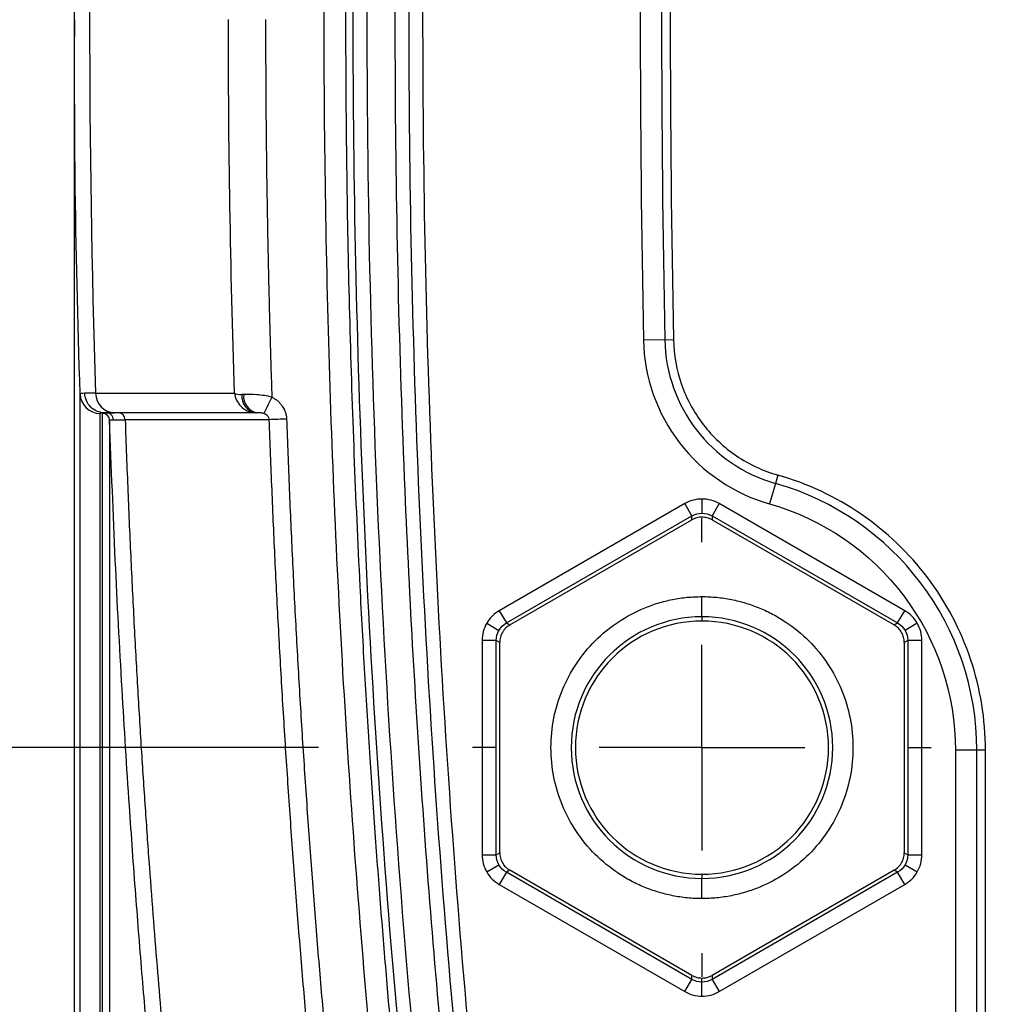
# Model space of a CAD drawing. Header units: millimetres. Extents: x 19 to 819, y 19 to 629.
# Tile 12 of 73: x 162 to 187, y 307 to 331. Entities that reach past the tile are written whole.
import ezdxf

# ---------------------------------------------------------------- set-up
doc = ezdxf.new("R2010")
doc.units = ezdxf.units.MM
doc.header["$LTSCALE"] = 3
doc.linetypes.add('CENTERX2', pattern=[20.32, 12.7, -2.54, 2.54, -2.54])
doc.layers.add('CENTER', color=40, linetype='CENTERX2')
doc.layers.add('DIMENSIONS', color=140, linetype='Continuous', lineweight=25)
doc.styles.add('SLDTEXTSTYLE0', font='TXT', dxfattribs={"width": 0.7})
doc.dimstyles.new('SLDDIMSTYLE3', dxfattribs={"dimtxt": 6.474023, "dimasz": 9.906, "dimexe": 0, "dimexo": 0.0625, "dimgap": 1.618506, "dimtad": 0, "dimtih": 1, "dimtoh": 1, "dimrnd": 1e-09, "dimzin": 4, "dimdsep": 46, "dimtxsty": 'SLDTEXTSTYLE0', "dimsah": 1, "dimcen": 0.09, "dimadec": 0, "dimazin": 1, "dimtfac": 1, "dimtmove": 0, "dimatfit": 0, "dimfxl": 0, "dimfrac": 2, "dimtolj": 1, "dimtzin": 12, "dimarcsym": 0})
doc.dimstyles.new('SLDDIMSTYLE8', dxfattribs={"dimtxt": 6.474023, "dimasz": 9.906, "dimexe": 0, "dimexo": 0.0625, "dimgap": 1.618506, "dimtad": 0, "dimtih": 1, "dimtoh": 1, "dimlfac": 1.333333, "dimrnd": 1e-09, "dimzin": 12, "dimdsep": 46, "dimtxsty": 'SLDTEXTSTYLE0', "dimsah": 1, "dimcen": 0.09, "dimadec": 0, "dimazin": 3, "dimtfac": 1, "dimtmove": 0, "dimatfit": 0, "dimfxl": 0, "dimfrac": 2, "dimtolj": 1, "dimtzin": 12, "dimarcsym": 0})

# ---------------------------------------------------------------- blocks, each defined once
blk = doc.blocks.new('_D_8')
at = {"layer": 'DIMENSIONS'}
for p, q in [((143.369, 349.23), (143.369, 368.28)), ((169.532, 349.23), (133.844, 349.23)), ((133.75, 334.116), (131.576, 334.116)), ((131.576, 334.116), (131.576, 323.827)), ((152.988, 334.116), (155.162, 334.116)), ((155.162, 334.116), (155.162, 323.827)), ((131.576, 323.827), (133.75, 323.827)), ((155.162, 323.827), (152.988, 323.827)), ((169.636, 313.23), (133.844, 313.23)), ((143.369, 313.23), (143.369, 294.18))]:
    blk.add_line(p, q, dxfattribs=at)
for points in [[(143.369, 349.23), (144.893, 359.136), (141.845, 359.136)], [(143.369, 313.23), (141.845, 303.324), (144.893, 303.324)]]:
    blk.add_solid(points, dxfattribs=at)
at = {"layer": 'DIMENSIONS', "char_height": 6.35, "attachment_point": 1, "style": 'SLDTEXTSTYLE0'}
for s, insert in [('36.0', (133.75, 343.751)), ('1.42', (133.75, 332.012))]:
    blk.add_mtext(s, dxfattribs=dict(at, insert=insert))
blk = doc.blocks.new('SW_CENTERMARKSYMBOL_7')
at = {"layer": 'CENTER', "color": 0}
for p, q in [((0, 5.08), (0, 5.669)), ((0, 0), (0, 2.54)), ((-5.08, 0), (-5.669, 0)), ((0, 0), (-2.54, 0)), ((0, 0), (0, -2.54)), ((0, 0), (2.54, 0)), ((5.08, 0), (5.669, 0)), ((0, -5.08), (0, -5.669))]:
    blk.add_line(p, q, dxfattribs=at)
blk = doc.blocks.new('_D_11')
at = {"layer": 'DIMENSIONS'}
for p, q in [((114.589, 360.68), (114.589, 379.73)), ((171.351, 360.68), (105.064, 360.68)), ((104.97, 334.116), (102.796, 334.116)), ((102.796, 334.116), (102.796, 323.827)), ((124.208, 334.116), (126.382, 334.116)), ((126.382, 334.116), (126.382, 323.827)), ((102.796, 323.827), (104.97, 323.827)), ((126.382, 323.827), (124.208, 323.827)), ((171.351, 301.78), (105.064, 301.78)), ((114.589, 301.78), (114.589, 282.73))]:
    blk.add_line(p, q, dxfattribs=at)
for points in [[(114.589, 360.68), (116.113, 370.586), (113.065, 370.586)], [(114.589, 301.78), (113.065, 291.874), (116.113, 291.874)]]:
    blk.add_solid(points, dxfattribs=at)
at = {"layer": 'DIMENSIONS', "char_height": 6.35, "attachment_point": 1, "style": 'SLDTEXTSTYLE0'}
for s, insert in [('78.5', (104.97, 343.751)), ('3.09', (104.97, 332.012))]:
    blk.add_mtext(s, dxfattribs=dict(at, insert=insert))

msp = doc.modelspace()

# ---------------------------------------------------------------- linework, layer by layer
for p, q in [((163.594356, 331.216313), (163.594356, 290.709879)), ((178.196204, 323.309476), (177.668934, 323.298886)), ((178.196204, 323.309476), (178.409878, 323.314088)), ((163.743724, 290.145764), (163.743724, 321.970655)), ((164.127834, 321.987595), (167.561277, 321.98739)), ((164.322877, 321.506752), (164.261682, 321.515007)), ((164.334427, 321.505048), (164.239298, 321.491043)), ((164.239298, 290.813839), (164.239298, 321.491043)), ((164.347574, 321.506983), (164.334427, 321.505048)), ((164.39376, 321.506983), (164.593379, 321.506861)), ((166.36983, 321.506839), (164.593521, 321.506835)), ((166.384342, 321.506823), (164.691671, 321.506801)), ((168.091383, 321.506842), (166.36983, 321.506839)), ((168.115666, 321.506846), (166.384342, 321.506823)), ((168.115666, 321.506846), (168.091383, 321.506842)), ((180.990327, 319.965695), (180.931685, 319.760164)), ((180.931685, 319.760164), (180.787141, 319.252983)), ((179.115186, 319.37453), (179.115186, 319.024601)), ((178.69025, 319.260665), (174.104538, 316.613103)), ((178.865224, 318.957603), (178.69025, 319.260665)), ((179.540121, 319.260665), (179.365148, 318.957603)), ((184.125834, 316.613103), (179.540121, 319.260665)), ((174.279511, 316.31004), (178.865224, 318.957603)), ((174.365148, 316.260598), (178.865224, 318.858718)), ((178.865224, 318.858718), (178.865224, 318.957603)), ((179.365148, 318.957603), (183.95086, 316.31004)), ((179.365148, 318.957603), (179.365148, 318.858718)), ((179.365148, 318.858718), (183.865224, 316.260598)), ((179.115186, 316.46268), (179.115186, 316.962376)), ((174.104538, 316.613103), (174.279511, 316.31004)), ((179.115186, 316.46268), (179.115186, 316.358753)), ((183.95086, 316.31004), (184.125834, 316.613103)), ((173.793461, 316.30203), (174.096508, 316.127066)), ((174.279511, 316.31004), (174.365148, 316.260598)), ((183.865224, 316.260598), (183.95086, 316.31004)), ((184.43691, 316.30203), (184.133863, 316.127066)), ((173.679603, 315.877094), (173.679603, 310.581969)), ((174.029549, 315.877094), (173.679603, 315.877094)), ((174.029549, 310.581969), (174.029549, 315.877094)), ((174.115186, 315.827651), (174.029549, 315.877094)), ((174.115186, 310.631411), (174.115186, 315.827651)), ((184.200822, 315.877094), (184.115186, 315.827651)), ((184.115186, 315.827651), (184.115186, 310.631411)), ((184.200822, 315.877094), (184.200822, 310.581969)), ((184.550769, 315.877094), (184.200822, 315.877094)), ((184.550769, 310.581969), (184.550769, 315.877094)), ((185.380967, 313.167031), (185.380967, 303.889791)), ((185.908343, 313.167031), (185.380967, 313.167031)), ((186.122067, 313.167354), (185.908343, 313.167031)), ((185.908343, 303.889791), (185.908343, 313.167031)), ((186.122067, 303.890082), (186.122067, 313.167354)), ((173.679603, 310.581969), (174.029549, 310.581969)), ((174.029549, 310.581969), (174.115186, 310.631411)), ((184.115186, 310.631411), (184.200822, 310.581969)), ((184.200822, 310.581969), (184.550769, 310.581969)), ((173.793461, 310.157032), (174.096508, 310.331996)), ((184.133863, 310.331996), (184.43691, 310.157032)), ((174.279511, 310.149022), (174.104538, 309.845959)), ((174.365148, 310.198464), (174.279511, 310.149022)), ((178.865224, 307.50146), (174.279511, 310.149022)), ((178.865224, 307.600344), (174.365148, 310.198464)), ((179.115186, 310.100309), (179.115186, 309.996382)), ((183.865224, 310.198464), (179.365148, 307.600344)), ((183.95086, 310.149022), (179.365148, 307.50146)), ((183.95086, 310.149022), (183.865224, 310.198464)), ((184.125834, 309.845959), (183.95086, 310.149022)), ((174.104538, 309.845959), (178.69025, 307.198397)), ((179.115186, 309.496687), (179.115186, 309.996382)), ((179.540121, 307.198397), (184.125834, 309.845959)), ((178.69025, 307.198397), (178.865224, 307.50146)), ((178.865224, 307.50146), (178.865224, 307.600344)), ((179.115186, 307.434462), (179.115186, 307.533365)), ((179.115186, 307.084533), (179.115186, 307.434462)), ((179.365148, 307.600344), (179.365148, 307.50146)), ((179.365148, 307.50146), (179.540121, 307.198397))]:
    msp.add_line(p, q)
at = {"flags": 128}
msp.add_lwpolyline([(164.473837, 321.319622), (164.473837, 321.130475), (164.473837, 320.730667), (164.473837, 320.122413), (164.473837, 319.309088), (164.473837, 318.295202), (164.473837, 317.086378), (164.473837, 315.689321), (164.473837, 314.111779), (164.473837, 312.3625), (164.473837, 310.451187), (164.473837, 308.38844), (164.473837, 306.185699), (164.473837, 303.85518), (164.473837, 301.409809), (164.473837, 298.863148), (164.473837, 296.229322), (164.473837, 293.522936), (164.473837, 290.759002)], dxfattribs=at)
for centre, radius, start, end in [((572.531852, 331.229531), 394.415176, 178.84939465, 181.15060535), ((181.964786, 323.385167), 3.769342, 181.1506053, 254.0927995), ((164.239199, 321.986781), 0.495738, 181.8641074, 270.0114307), ((164.608308, 321.987082), 0.480474, 179.9388891, 268.2364088), ((168.153938, 321.915445), 0.413364, 174.3894601, 261.2958226), ((168.192899, 321.907471), 0.408002, 173.0889769, 259.0883712), ((180.619856, 315.80948), 13.575791, 153.3738907, 155.2810249), ((164.296896, 321.313458), 0.177048, 1.9950408, 90.0117346), ((164.686405, 321.335311), 0.171571, 0.056781, 88.2409842), ((185.170262, -143.28787), 464.925339, 92.01202119, 92.06459724), ((179.052686, 313.167031), 6.855658, 0, 74.0928012), ((179.115186, 313.229531), 3.233149, 90, 270), ((179.115186, 313.229531), 3.233149, 270, 90), ((179.115186, 313.229531), 3.129222, 90, 270), ((179.115186, 313.229531), 3.129222, 270, 90)]:
    msp.add_arc(centre, radius, start, end)
for points, knots in [([(197.116487, 287.95422), (196.891472, 287.955024), (196.441646, 287.956633), (195.767312, 287.972452), (195.093749, 287.998088), (194.420956, 288.034501), (193.748933, 288.081435), (193.077681, 288.138958), (192.407199, 288.207051), (191.737489, 288.285721), (191.068549, 288.374964), (190.40038, 288.474782), (189.73298, 288.585173), (188.623791, 288.786458), (187.082025, 289.115744), (185.448486, 289.545991), (184.155409, 289.935044), (183.408112, 290.180419), (182.928258, 290.344152), (182.684168, 290.430107), (182.470056, 290.510637), (182.143061, 290.629943), (181.746804, 290.750281), (181.371583, 290.789382), (181.133921, 290.786494), (181.009309, 290.787363), (180.887374, 290.788231), (180.725031, 290.79065), (180.520857, 290.792862), (180.28752, 290.790081), (180.040649, 290.788335), (179.780535, 290.790311), (179.520634, 290.792269), (179.244471, 290.790378), (178.954425, 290.786207), (178.625573, 290.786772), (178.239314, 290.789179), (177.803227, 290.807614), (177.151488, 290.886423), (176.358039, 291.075692), (175.447371, 291.448762), (174.604244, 291.951931), (173.847375, 292.580161), (173.194844, 293.312659), (172.660629, 294.137414), (172.259179, 295.03312), (172.038981, 295.806723), (171.933129, 296.541866), (171.831558, 297.340587), (171.693928, 298.502085), (171.420317, 300.893418), (171.052865, 304.396389), (170.656746, 308.894264), (170.33271, 313.396412), (170.081599, 317.902908), (169.903185, 322.413727), (169.797534, 326.928885), (169.756411, 332.573644), (169.856808, 339.344371), (170.196769, 347.233413), (170.759411, 355.109923), (171.315572, 360.677202), (171.694391, 363.946887), (171.798052, 364.813711), (171.879716, 365.482695), (171.940544, 365.972812), (172.000455, 366.41326), (172.144749, 367.045839), (172.419406, 367.835295), (172.897411, 368.721101), (173.502683, 369.522916), (174.228898, 370.2204), (175.050687, 370.797422), (175.955078, 371.239239), (176.914357, 371.536335), (177.72999, 371.655225), (178.267805, 371.669016), (178.592806, 371.668788), (178.868465, 371.668542), (179.33124, 371.66861), (179.905812, 371.668728), (180.478899, 371.669184), (180.911966, 371.668791), (181.179766, 371.669838), (181.428618, 371.677164), (181.657763, 371.703562), (181.882567, 371.752813), (182.105313, 371.822438), (182.414425, 371.931556), (182.968621, 372.131008), (184.064443, 372.499465), (185.625127, 372.9684), (187.520044, 373.442748), (189.215564, 373.78619), (190.705876, 374.031039), (191.981966, 374.202507), (193.261176, 374.336408), (194.543504, 374.431864), (195.828944, 374.492281), (196.687088, 374.500674), (197.116487, 374.504874)], [0, 0, 0, 0, 0.00533185, 0.010658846, 0.015982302, 0.021303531, 0.02662385, 0.031944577, 0.037267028, 0.04259252, 0.047922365, 0.053257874, 0.058600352, 0.063951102, 0.079969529, 0.095942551, 0.103963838, 0.1119639, 0.114578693, 0.115977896, 0.118095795, 0.119998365, 0.124228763, 0.127871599, 0.128876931, 0.129861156, 0.130824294, 0.131766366, 0.133708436, 0.135662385, 0.137295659, 0.139558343, 0.141826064, 0.143454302, 0.146102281, 0.14869957, 0.151246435, 0.155255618, 0.159033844, 0.166789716, 0.174500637, 0.18226722, 0.18996435, 0.197717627, 0.205424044, 0.213152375, 0.220900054, 0.224383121, 0.230742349, 0.23997937, 0.252094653, 0.287772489, 0.323429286, 0.359074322, 0.394716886, 0.430366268, 0.466031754, 0.501722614, 0.564110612, 0.626450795, 0.688792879, 0.751186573, 0.75899744, 0.766782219, 0.77187154, 0.774965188, 0.778485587, 0.782396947, 0.79032151, 0.798206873, 0.806151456, 0.814029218, 0.821969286, 0.829849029, 0.837782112, 0.84567506, 0.849287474, 0.850523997, 0.85337638, 0.855819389, 0.861489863, 0.866991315, 0.869399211, 0.871751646, 0.873337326, 0.875296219, 0.877207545, 0.878781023, 0.880823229, 0.884975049, 0.892737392, 0.908215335, 0.923575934, 0.939008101, 0.949193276, 0.959358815, 0.969513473, 0.979666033, 0.989825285, 1, 1, 1, 1]), ([(188.688354, 289.867615), (187.62559, 290.084044), (186.568369, 290.341822), (184.991119, 290.792496), (184.466779, 290.953386), (183.682544, 291.210947), (183.421511, 291.299515), (183.030533, 291.436452), (182.90048, 291.484044), (182.640519, 291.580282), (182.510413, 291.627497), (182.248564, 291.710224), (182.116801, 291.745587), (181.850821, 291.798755), (181.716725, 291.817421), (181.311836, 291.854816), (181.037884, 291.850932), (180.217654, 291.850932), (179.670996, 291.852087), (178.850529, 291.850383), (178.576544, 291.846268), (178.030942, 291.85498), (177.759723, 291.875983), (176.95927, 292.004163), (176.44894, 292.166016), (175.724716, 292.523655), (175.490812, 292.66157), (175.051288, 292.966589), (174.843791, 293.134771), (174.453978, 293.503363), (174.270685, 293.705165), (173.939981, 294.127782), (173.791202, 294.349727), (173.527714, 294.815486), (173.412307, 295.061466), (173.220739, 295.563962), (173.14439, 295.819645), (173.031012, 296.337578), (172.99636, 296.600799), (172.933476, 297.128479), (172.901654, 297.392246), (172.61372, 299.765852), (172.381882, 301.878682), (171.75914, 308.224255), (171.440898, 312.464378), (170.998711, 320.940567), (170.874342, 325.177979), (170.818903, 333.653174), (170.887903, 337.890678), (171.21962, 346.365499), (171.482337, 350.604496), (172.022283, 356.957557), (172.226472, 359.07304), (172.569004, 362.242421), (172.689227, 363.298269), (172.847062, 364.617312), (172.87901, 364.881089), (172.943653, 365.408494), (172.974802, 365.672463), (173.078949, 366.461923), (173.224259, 366.971167), (173.560142, 367.707408), (173.691003, 367.944224), (173.984158, 368.392734), (174.146933, 368.606068), (174.506123, 369.009867), (174.700214, 369.197148), (175.111566, 369.537976), (175.329236, 369.692643), (175.790128, 369.971363), (176.031771, 370.094126), (176.520154, 370.297217), (176.768333, 370.379093), (177.272047, 370.506566), (177.527485, 370.552645), (178.046132, 370.606466), (178.310209, 370.609932), (179.105007, 370.607671), (179.634474, 370.60813), (180.428814, 370.60813), (180.693647, 370.607868), (181.223181, 370.607993), (181.487381, 370.610855), (182.002803, 370.680582), (182.253393, 370.750568), (182.625037, 370.876467), (182.748294, 370.92151), (182.995119, 371.010067), (183.118669, 371.053668), (183.736993, 371.268832), (184.233608, 371.431322), (184.73215, 371.584303)], [0, 0, 0, 0, 0.03125, 0.03125, 0.046875, 0.046875, 0.0546875, 0.0546875, 0.05859375, 0.05859375, 0.0625, 0.0625, 0.06640625, 0.06640625, 0.0703125, 0.0703125, 0.078125, 0.078125, 0.09375, 0.09375, 0.1015625, 0.1015625, 0.109375, 0.109375, 0.125, 0.125, 0.1328125, 0.1328125, 0.140625, 0.140625, 0.1484375, 0.1484375, 0.15625, 0.15625, 0.1640625, 0.1640625, 0.171875, 0.171875, 0.1796875, 0.1796875, 0.1875, 0.1875, 0.25, 0.25, 0.375, 0.375, 0.5, 0.5, 0.625, 0.625, 0.75, 0.75, 0.8125, 0.8125, 0.84375, 0.84375, 0.8515625, 0.8515625, 0.859375, 0.859375, 0.875, 0.875, 0.8828125, 0.8828125, 0.890625, 0.890625, 0.8984375, 0.8984375, 0.90625, 0.90625, 0.9140625, 0.9140625, 0.921875, 0.921875, 0.9296875, 0.9296875, 0.9375, 0.9375, 0.953125, 0.953125, 0.9609375, 0.9609375, 0.96875, 0.96875, 0.9765625, 0.9765625, 0.98046875, 0.98046875, 0.984375, 0.984375, 1, 1, 1, 1]), ([(197.116487, 288.485286), (196.904455, 288.486016), (196.484584, 288.487463), (195.86121, 288.501287), (195.250714, 288.523059), (194.653249, 288.553098), (194.068944, 288.59069), (193.497917, 288.635399), (192.940287, 288.68672), (192.39613, 288.743932), (191.865518, 288.806542), (191.348485, 288.874035), (190.84505, 288.945926), (190.35522, 289.021741), (189.878989, 289.101024), (189.416341, 289.183333), (188.967248, 289.268242), (188.531675, 289.355343), (188.109577, 289.444238), (187.7009, 289.534547), (187.305586, 289.625902), (186.923569, 289.717951), (186.554776, 289.810354), (186.199131, 289.902785), (185.856554, 289.99493), (185.52696, 290.086493), (185.210255, 290.177164), (184.706385, 290.325544), (184.059619, 290.526321), (183.313289, 290.774405), (182.709377, 290.986697), (182.248407, 291.161588), (181.905882, 291.251953), (181.62074, 291.296492), (181.320748, 291.320983), (180.942687, 291.320945), (180.487011, 291.321173), (179.957692, 291.321215), (179.35733, 291.321954), (178.697791, 291.319884), (178.004611, 291.317328), (177.303889, 291.40063), (176.618339, 291.564771), (175.96417, 291.807585), (175.34705, 292.124096), (174.769888, 292.50832), (174.233545, 292.966357), (173.826654, 293.409909), (173.50641, 293.829937), (173.240193, 294.237506), (172.966806, 294.755274), (172.717654, 295.382974), (172.521635, 296.119826), (172.422878, 296.96894), (172.3068, 297.916372), (172.182409, 298.969719), (172.05051, 300.123882), (171.912633, 301.379227), (171.770054, 302.735865), (171.624268, 304.194002), (171.476875, 305.75381), (171.329577, 307.415457), (171.18418, 309.179092), (171.0426, 311.044845), (170.906867, 313.01282), (170.779125, 315.08309), (170.644013, 317.581422), (170.515685, 320.47484), (170.409249, 323.729982), (170.340703, 326.986864), (170.310113, 330.244824), (170.317537, 333.503203), (170.363056, 336.761333), (170.44657, 340.018549), (170.568033, 343.274187), (170.727401, 346.527582), (170.92461, 349.778076), (171.159678, 353.024998), (171.432245, 356.267723), (171.74313, 359.505481), (172.088799, 362.738049), (172.350922, 364.888824), (172.481944, 365.963892)], [0, 0, 0, 0, 0.006538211, 0.012947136, 0.019226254, 0.025375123, 0.031393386, 0.037280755, 0.04303682, 0.048660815, 0.054152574, 0.059512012, 0.064739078, 0.069833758, 0.07479607, 0.079626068, 0.084323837, 0.088889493, 0.09332318, 0.097625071, 0.10179536, 0.105834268, 0.109742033, 0.113518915, 0.117165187, 0.12068114, 0.124067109, 0.12732342, 0.136878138, 0.144948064, 0.151573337, 0.156618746, 0.160142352, 0.162471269, 0.165510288, 0.169413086, 0.174123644, 0.17956345, 0.18573486, 0.192635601, 0.199906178, 0.207090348, 0.214335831, 0.221595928, 0.228553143, 0.235677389, 0.242927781, 0.250249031, 0.254188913, 0.259205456, 0.265241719, 0.272210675, 0.279988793, 0.288671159, 0.29853133, 0.309431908, 0.321371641, 0.334351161, 0.348371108, 0.363432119, 0.379534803, 0.396679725, 0.414867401, 0.434098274, 0.454372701, 0.475690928, 0.498053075, 0.531517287, 0.564991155, 0.598472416, 0.63195882, 0.665448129, 0.698938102, 0.732426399, 0.765910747, 0.799388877, 0.832858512, 0.866317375, 0.899763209, 0.933193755, 0.96660676, 1, 1, 1, 1]), ([(172.653426, 365.942401), (172.645225, 365.877516), (172.637891, 365.818247), (172.622424, 365.694138), (172.614712, 365.632081), (172.591636, 365.4459), (172.545722, 365.073467), (172.500548, 364.700878), (172.411215, 363.955614), (172.236566, 362.464678), (172.073963, 360.972521), (171.764819, 357.986579), (171.580118, 355.993562), (171.090407, 350.009679), (170.850108, 346.018386), (170.386441, 334.047364), (170.420462, 326.066353), (170.984789, 314.094366), (171.258871, 310.101219), (171.798868, 304.121448), (172.000343, 302.130136), (172.278964, 299.643898), (172.336027, 299.146787), (172.452827, 298.152856), (172.513678, 297.654252), (172.603032, 296.914021), (172.629096, 296.664631), (172.687556, 296.277497), (172.710875, 296.146177), (172.767092, 295.886009), (172.799918, 295.757157), (172.911806, 295.372795), (173.005018, 295.119241), (173.227399, 294.625476), (173.355166, 294.388719), (173.642191, 293.936296), (173.801077, 293.720741), (174.151208, 293.30902), (174.341182, 293.114835), (174.743265, 292.758886), (174.955793, 292.596186), (175.404585, 292.300001), (175.641165, 292.166355), (176.371186, 291.81897), (176.884049, 291.659479), (177.551702, 291.550309), (177.6864, 291.533092), (177.957298, 291.508246), (178.094667, 291.501027), (178.362908, 291.494889), (178.493065, 291.49457), (178.753081, 291.495069), (178.881973, 291.496067), (179.520761, 291.498624), (180.036933, 291.496887), (180.679787, 291.496887), (180.808357, 291.496887), (181.001213, 291.496887), (181.066922, 291.497141), (181.188368, 291.496407), (181.489563, 291.490047), (181.778354, 291.45767), (182.22299, 291.355228), (182.451012, 291.273006), (182.756409, 291.159742), (182.818508, 291.136735), (182.945105, 291.091146), (183.007047, 291.069512), (183.192463, 291.004696), (183.316158, 290.962095), (183.93506, 290.752129), (184.431557, 290.593859), (186.920431, 289.850218), (188.931892, 289.407589), (192.994204, 288.813595), (195.044971, 288.66421), (197.116487, 288.666738)], [0, 0, 0, 0, 0.001953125, 0.001953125, 0.00390625, 0.00390625, 0.0078125, 0.015625, 0.015625, 0.03125, 0.0625, 0.0625, 0.125, 0.125, 0.25, 0.25, 0.5, 0.5, 0.625, 0.625, 0.6875, 0.6875, 0.703125, 0.703125, 0.71875, 0.71875, 0.7265625, 0.7265625, 0.73046875, 0.73046875, 0.734375, 0.734375, 0.7421875, 0.7421875, 0.75, 0.75, 0.7578125, 0.7578125, 0.765625, 0.765625, 0.7734375, 0.7734375, 0.78125, 0.78125, 0.796875, 0.796875, 0.80078125, 0.80078125, 0.8046875, 0.8046875, 0.80859375, 0.80859375, 0.8125, 0.8125, 0.828125, 0.828125, 0.83203125, 0.83203125, 0.833984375, 0.833984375, 0.8359375, 0.84375, 0.84375, 0.8515625, 0.8515625, 0.853515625, 0.853515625, 0.85546875, 0.85546875, 0.859375, 0.859375, 0.875, 0.875, 0.9375, 0.9375, 1, 1, 1, 1]), ([(197.116487, 290.403114), (196.913499, 290.403735), (196.508174, 290.404975), (195.901232, 290.418048), (195.296358, 290.439341), (194.69355, 290.46965), (194.092809, 290.508763), (193.494135, 290.556738), (192.897528, 290.613558), (192.302986, 290.67923), (191.46033, 290.785204), (190.369323, 290.950071), (189.041501, 291.19766), (187.715275, 291.490686), (186.353626, 291.836779), (185.039959, 292.209062), (184.068844, 292.526215), (183.474783, 292.750597), (183.047908, 292.907135), (182.506727, 293.075548), (181.837035, 293.201906), (181.163696, 293.237422), (180.477023, 293.247261), (179.786672, 293.241475), (179.199909, 293.228002), (178.738592, 293.223709), (178.382533, 293.229287), (178.038781, 293.245001), (177.694811, 293.279455), (177.362566, 293.345647), (176.914227, 293.486097), (176.380849, 293.727375), (175.772404, 294.13567), (175.232287, 294.675497), (174.82091, 295.282005), (174.557095, 295.894443), (174.411073, 296.502874), (174.320244, 297.145866), (174.209393, 298.07041), (174.015026, 299.695416), (173.757207, 302.026052), (173.196473, 307.58466), (172.565696, 315.944006), (172.173719, 327.112743), (172.225419, 336.419347), (172.492239, 343.863658), (172.751162, 348.527791), (173.013822, 352.270336), (173.239991, 355.069619), (173.490706, 357.837722), (173.682086, 359.671044), (173.77728, 360.582948)], [0, 0, 0, 0, 0.006851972, 0.013682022, 0.020491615, 0.027282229, 0.034055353, 0.040812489, 0.047555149, 0.054284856, 0.061003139, 0.07622314, 0.091522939, 0.106589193, 0.122063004, 0.13894173, 0.152674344, 0.156528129, 0.160376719, 0.168022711, 0.175634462, 0.183309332, 0.19074941, 0.19882004, 0.206610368, 0.210561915, 0.214392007, 0.218629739, 0.222174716, 0.226051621, 0.230041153, 0.238014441, 0.245720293, 0.25465347, 0.263621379, 0.270291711, 0.277050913, 0.284674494, 0.292206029, 0.308484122, 0.339918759, 0.371357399, 0.497072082, 0.622812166, 0.748505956, 0.811136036, 0.874251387, 0.906179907, 0.937778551, 0.969050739, 1, 1, 1, 1]), ([(188.688354, 290.577892), (188.490359, 290.620198), (188.092231, 290.705269), (187.494158, 290.84429), (186.891419, 290.992467), (186.278754, 291.152057), (185.662663, 291.321133), (185.04766, 291.498716), (184.466055, 291.676443), (183.893622, 291.863638), (183.332287, 292.070925), (182.751744, 292.287819), (182.151794, 292.453856), (181.65137, 292.524168), (181.235113, 292.545419), (180.818267, 292.55635), (180.281859, 292.561862), (179.656393, 292.552207), (179.004674, 292.537771), (178.38113, 292.540288), (177.860542, 292.568032), (177.476569, 292.621794), (177.173974, 292.687515), (176.874616, 292.778578), (176.280956, 293.003904), (175.441615, 293.477294), (174.692257, 294.241149), (174.230357, 294.946635), (173.961943, 295.523008), (173.817747, 296.022515), (173.73412, 296.437038), (173.673266, 296.812944), (173.601967, 297.373296), (173.499659, 298.216012), (173.262935, 300.240118), (172.926498, 303.334019), (172.547934, 307.388176), (172.228149, 311.447704), (171.967957, 315.512708), (171.666757, 321.613379), (171.474577, 329.759554), (171.587768, 338.242863), (171.864212, 345.028339), (172.114106, 349.282764), (172.360216, 352.696344), (172.568739, 355.252367), (172.796502, 357.770796), (172.968108, 359.435833), (173.053303, 360.262449)], [0, 0, 0, 0, 0.007485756, 0.015052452, 0.022701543, 0.030434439, 0.038460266, 0.046322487, 0.054101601, 0.060945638, 0.068586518, 0.07622501, 0.083854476, 0.091553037, 0.094848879, 0.099263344, 0.106970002, 0.114681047, 0.122390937, 0.131071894, 0.13773354, 0.141645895, 0.145394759, 0.149170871, 0.153202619, 0.168869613, 0.18434071, 0.192249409, 0.199971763, 0.207753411, 0.211407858, 0.215605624, 0.221829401, 0.232291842, 0.246993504, 0.297178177, 0.347356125, 0.397538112, 0.4477349, 0.497957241, 0.623372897, 0.748941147, 0.811571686, 0.874455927, 0.906505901, 0.93811136, 0.969275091, 1, 1, 1, 1]), ([(197.116487, 290.060191), (195.310158, 290.058142), (193.517335, 290.172141), (190.848235, 290.523266), (189.961827, 290.67032), (188.195361, 291.025423), (187.313326, 291.233123), (185.99802, 291.582948), (185.560399, 291.705818), (184.691696, 291.963585), (184.261162, 292.099584), (183.626371, 292.326003), (183.415413, 292.407837), (182.974935, 292.567841), (182.747529, 292.643939), (182.27847, 292.768605), (182.036384, 292.817255), (181.542854, 292.876614), (181.299594, 292.887033), (180.830208, 292.898621), (180.597237, 292.901848), (180.130217, 292.902412), (179.896028, 292.899056), (179.200059, 292.886069), (178.742574, 292.87473), (178.077289, 292.898683), (177.861156, 292.913731), (177.442299, 292.975146), (177.240603, 293.022631), (176.830469, 293.157434), (176.623526, 293.242634), (176.232327, 293.433925), (176.045455, 293.541941), (175.68898, 293.787523), (175.518471, 293.925586), (175.201918, 294.22405), (175.055896, 294.384111), (174.787834, 294.724386), (174.665635, 294.905098), (174.451066, 295.283952), (174.360414, 295.478713), (174.213434, 295.8807), (174.156904, 296.08893), (174.065123, 296.523856), (174.029993, 296.74949), (173.967928, 297.20685), (173.940156, 297.439887), (173.883425, 297.90548), (173.855388, 298.138814), (173.605681, 300.240122), (173.401951, 302.10691), (172.848796, 307.715228), (172.555969, 311.459897), (172.121896, 318.956665), (171.980819, 322.709616), (171.85224, 330.223902), (171.865065, 333.981024), (172.043608, 341.490154), (172.208881, 345.243543), (172.687156, 352.744452), (172.998072, 356.489208), (173.394312, 360.226292)], [0, 0, 0, 0, 0.0625, 0.0625, 0.09375, 0.09375, 0.125, 0.125, 0.140625, 0.140625, 0.15625, 0.15625, 0.1640625, 0.1640625, 0.171875, 0.171875, 0.1796875, 0.1796875, 0.1875, 0.1875, 0.1953125, 0.1953125, 0.203125, 0.203125, 0.21875, 0.21875, 0.2265625, 0.2265625, 0.234375, 0.234375, 0.2421875, 0.2421875, 0.25, 0.25, 0.2578125, 0.2578125, 0.265625, 0.265625, 0.2734375, 0.2734375, 0.28125, 0.28125, 0.2890625, 0.2890625, 0.296875, 0.296875, 0.3046875, 0.3046875, 0.3125, 0.3125, 0.375, 0.375, 0.5, 0.5, 0.625, 0.625, 0.75, 0.75, 0.875, 0.875, 1, 1, 1, 1]), ([(163.610072, 331.156083), (163.605637, 331.945831), (163.588216, 335.048074), (163.67731, 338.149385), (163.743724, 340.461185)], [0, 0, 0, 0, 0.254573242, 1, 1, 1, 1]), ([(163.743724, 321.970655), (163.691947, 323.767242), (163.603723, 326.828492), (163.608216, 329.89093), (163.610072, 331.156083)], [0, 0, 0, 0, 0.586880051, 1, 1, 1, 1]), ([(168.328068, 331.229531), (168.3289, 330.710751), (168.330563, 329.673222), (168.344038, 328.11701), (168.365498, 326.56094), (168.395941, 325.00502), (168.43437, 323.449222), (168.467307, 322.412215), (168.483776, 321.893695)], [0, 0, 0, 0, 0.166675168, 0.333340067, 0.499999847, 0.666659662, 0.833324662, 1, 1, 1, 1]), ([(177.668934, 323.298886), (177.687397, 322.379644), (178.000273, 321.490496), (179.122794, 320.034014), (179.902921, 319.50498), (180.787141, 319.252983)], [0, 0, 0, 0, 0.5, 0.5, 1, 1, 1, 1]), ([(178.40989, 323.314088), (178.417467, 322.936946), (178.485556, 322.561079), (178.73597, 321.849394), (178.918252, 321.513696), (179.37879, 320.916085), (179.656967, 320.654273), (180.281387, 320.23076), (180.627525, 320.069131), (180.990327, 319.965695)], [0, 0, 0, 0, 0.25, 0.25, 0.5, 0.5, 0.75, 0.75, 1, 1, 1, 1]), ([(164.347574, 321.506983), (164.291136, 321.506983), (164.230429, 321.517286), (164.112761, 321.563786), (164.056136, 321.600126), (163.961776, 321.693268), (163.924333, 321.749782), (163.874992, 321.868135), (163.862962, 321.929629), (163.861174, 321.987101)], [0, 0, 0, 0, 0.25, 0.25, 0.5, 0.5, 0.75, 0.75, 1, 1, 1, 1]), ([(167.561277, 321.98739), (167.575424, 321.873284), (167.626187, 321.760326), (167.758144, 321.624356), (167.811822, 321.584498), (167.937547, 321.526022), (168.009627, 321.506844), (168.091383, 321.506842)], [0, 0, 0, 0, 0.5, 0.5, 0.75, 0.75, 1, 1, 1, 1]), ([(168.483776, 321.893695), (168.364054, 321.923744), (168.235775, 321.940866), (167.994442, 321.957796), (167.880626, 321.958013), (167.787861, 321.956565)], [0, 0, 0, 0, 0.5, 0.5, 1, 1, 1, 1]), ([(168.483776, 321.893695), (168.50989, 321.879724), (168.561262, 321.852239), (168.630265, 321.799794), (168.690995, 321.740141), (168.74907, 321.664329), (168.799728, 321.572299), (168.837149, 321.463472), (168.843793, 321.388383), (168.847116, 321.350834)], [0, 0, 0, 0, 0.129433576, 0.254626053, 0.377719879, 0.500966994, 0.671173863, 0.835571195, 1, 1, 1, 1]), ([(164.29686, 290.787928), (164.29686, 292.888277), (164.29686, 294.952732), (164.29686, 298.952097), (164.29686, 300.886954), (164.29686, 304.572884), (164.29686, 306.323909), (164.29686, 309.593088), (164.29686, 311.111199), (164.29686, 313.871991), (164.29686, 315.114636), (164.29686, 317.289657), (164.29686, 318.222005), (164.29686, 319.750289), (164.29686, 320.346205), (164.29686, 321.184913), (164.29686, 321.427694), (164.29686, 321.490506)], [0, 0, 0, 0, 0.125, 0.125, 0.25, 0.25, 0.375, 0.375, 0.5, 0.5, 0.625, 0.625, 0.75, 0.75, 0.875, 0.875, 1, 1, 1, 1]), ([(164.593521, 321.506835), (164.568076, 321.506846), (164.517225, 321.506869), (164.451952, 321.506905), (164.394141, 321.506943), (164.363104, 321.50697), (164.347574, 321.506983)], [0, 0, 0, 0, 0.250198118, 0.500008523, 0.749814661, 1, 1, 1, 1]), ([(164.568112, 321.335929), (164.566736, 321.376927), (164.548807, 321.424062), (164.481194, 321.490399), (164.434177, 321.506983), (164.393766, 321.506983)], [0, 0, 0, 0, 0.5, 0.5, 1, 1, 1, 1]), ([(165.769143, 302.270935), (165.715701, 302.806138), (165.603909, 303.9257), (165.441778, 305.680029), (165.277362, 307.582939), (165.114631, 309.634698), (164.94339, 312.015726), (164.770407, 314.772118), (164.602128, 317.949836), (164.517806, 320.164697), (164.473837, 321.319622)], [0, 0, 0, 0, 0.084498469, 0.176757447, 0.276777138, 0.384557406, 0.500097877, 0.651798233, 0.818432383, 1, 1, 1, 1]), ([(164.857975, 321.335481), (164.879456, 320.744884), (164.921654, 319.584689), (164.997046, 317.87642), (165.07859, 316.231558), (165.166124, 314.650138), (165.258362, 313.132141), (165.354357, 311.677551), (165.453127, 310.286342), (165.553755, 308.958482), (165.655354, 307.693932), (165.757095, 306.492651), (165.858152, 305.354591), (165.957866, 304.279711), (166.055198, 303.267929), (166.120889, 302.614603), (166.152684, 302.298395)], [0, 0, 0, 0, 0.092900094, 0.182496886, 0.268790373, 0.351780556, 0.431467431, 0.507850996, 0.580931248, 0.650708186, 0.717181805, 0.780352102, 0.840219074, 0.896782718, 0.950043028, 1, 1, 1, 1]), ([(168.288018, 321.48644), (168.279106, 321.489374), (168.259956, 321.495679), (168.232485, 321.500629), (168.203994, 321.504063), (168.174847, 321.50589), (168.144828, 321.50676), (168.125736, 321.506816), (168.115666, 321.506846)], [0, 0, 0, 0, 0.117169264, 0.25176024, 0.406050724, 0.581564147, 0.779318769, 1, 1, 1, 1]), ([(168.420758, 321.33566), (168.419513, 321.345919), (168.416897, 321.367461), (168.402965, 321.398098), (168.379275, 321.430344), (168.340975, 321.462898), (168.307129, 321.477944), (168.288018, 321.48644)], [0, 0, 0, 0, 0.133047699, 0.279362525, 0.442605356, 0.685268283, 1, 1, 1, 1]), ([(169.740947, 302.298806), (169.682333, 302.874616), (169.565114, 304.026155), (169.402846, 305.754678), (169.250524, 307.483848), (169.10912, 309.2137), (168.978376, 310.944139), (168.858359, 312.675107), (168.749066, 314.406536), (168.650434, 316.138355), (168.562721, 317.870509), (168.484952, 319.602895), (168.442155, 320.7581), (168.420758, 321.33566)], [0, 0, 0, 0, 0.090974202, 0.181935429, 0.272883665, 0.363818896, 0.454741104, 0.545650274, 0.63654639, 0.727429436, 0.818299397, 0.909156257, 1, 1, 1, 1]), ([(168.847116, 321.350834), (168.868501, 320.77358), (168.911269, 319.61917), (168.988976, 317.888226), (169.076599, 316.157995), (169.175111, 314.428513), (169.284252, 312.69977), (169.404089, 310.971768), (169.534619, 309.244508), (169.67578, 307.517984), (169.827829, 305.792221), (169.989797, 304.067121), (170.106788, 302.917858), (170.165289, 302.343177)], [0, 0, 0, 0, 0.090935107, 0.181854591, 0.272761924, 0.363660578, 0.454554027, 0.545445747, 0.636339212, 0.727237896, 0.818145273, 0.909064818, 1, 1, 1, 1]), ([(186.122067, 313.167354), (186.122033, 313.929144), (185.997803, 314.69079), (185.513735, 316.135426), (185.153983, 316.818154), (184.236063, 318.034181), (183.678061, 318.56726), (182.421388, 319.428695), (181.722944, 319.756896), (180.990327, 319.965695)], [0, 0, 0, 0, 0.25, 0.25, 0.5, 0.5, 0.75, 0.75, 1, 1, 1, 1]), ([(180.787141, 319.252983), (182.110329, 318.875883), (183.274679, 318.077728), (184.932501, 315.881427), (185.380967, 314.542905), (185.380967, 313.167031)], [0, 0, 0, 0, 0.5, 0.5, 1, 1, 1, 1]), ([(179.365148, 318.858718), (179.346025, 318.868839), (179.307885, 318.889024), (179.246095, 318.909529), (179.18162, 318.922391), (179.094641, 318.928508), (178.983709, 318.916734), (178.905009, 318.878199), (178.865224, 318.858718)], [0, 0, 0, 0, 0.123991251, 0.247297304, 0.372051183, 0.5003137, 0.747389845, 1, 1, 1, 1]), ([(179.115186, 309.496687), (179.054328, 309.497556), (178.932553, 309.499295), (178.7501, 309.513376), (178.567914, 309.535865), (178.326568, 309.577907), (178.02955, 309.651984), (177.684621, 309.775157), (177.353212, 309.932006), (176.9343, 310.183723), (176.458235, 310.572691), (175.992232, 311.142806), (175.643836, 311.791641), (175.431375, 312.496768), (175.357826, 313.229517), (175.43137, 313.962281), (175.643835, 314.667396), (175.992187, 315.316244), (176.458326, 315.886321), (177.028313, 316.352573), (177.569111, 316.642511), (178.029177, 316.807283), (178.38522, 316.89567), (178.748552, 316.951967), (178.99309, 316.958909), (179.115186, 316.962376)], [0, 0, 0, 0, 0.015586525, 0.031188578, 0.046844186, 0.062590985, 0.093916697, 0.12511968, 0.156258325, 0.187668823, 0.250145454, 0.312618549, 0.375095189, 0.437568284, 0.500044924, 0.562518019, 0.624994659, 0.687467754, 0.749944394, 0.812406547, 0.874894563, 0.906051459, 0.937389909, 0.968739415, 1, 1, 1, 1]), ([(179.115186, 316.962376), (179.176043, 316.961506), (179.297818, 316.959767), (179.480271, 316.945686), (179.662458, 316.923198), (179.903803, 316.881155), (180.200821, 316.807078), (180.545751, 316.683906), (180.87716, 316.527056), (181.296071, 316.275339), (181.772137, 315.886371), (182.23814, 315.316256), (182.586536, 314.667422), (182.798996, 313.962295), (182.872546, 313.229545), (182.799001, 312.496782), (182.586536, 311.791666), (182.238185, 311.142818), (181.772045, 310.572742), (181.202059, 310.106489), (180.661261, 309.816551), (180.201195, 309.651779), (179.845152, 309.563392), (179.481819, 309.507095), (179.237281, 309.500153), (179.115186, 309.496687)], [0, 0, 0, 0, 0.015586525, 0.031188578, 0.046844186, 0.062590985, 0.093916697, 0.12511968, 0.156258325, 0.187668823, 0.250145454, 0.312618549, 0.375095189, 0.437568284, 0.500044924, 0.562518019, 0.624994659, 0.687467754, 0.749944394, 0.812406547, 0.874894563, 0.906051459, 0.937389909, 0.968739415, 1, 1, 1, 1]), ([(174.365148, 316.260598), (174.346822, 316.249097), (174.310271, 316.22616), (174.261617, 316.182901), (174.218242, 316.133495), (174.169455, 316.061227), (174.124185, 315.95927), (174.118207, 315.871847), (174.115186, 315.827651)], [0, 0, 0, 0, 0.123991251, 0.247297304, 0.372051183, 0.5003137, 0.747389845, 1, 1, 1, 1]), ([(184.115186, 315.827651), (184.114389, 315.849273), (184.1128, 315.892396), (184.099663, 315.95616), (184.078564, 316.018427), (184.040372, 316.096812), (183.97471, 316.186995), (183.901988, 316.235883), (183.865224, 316.260598)], [0, 0, 0, 0, 0.123991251, 0.247297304, 0.372051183, 0.5003137, 0.747389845, 1, 1, 1, 1]), ([(174.115186, 310.631411), (174.115983, 310.60979), (174.117572, 310.566667), (174.130709, 310.502903), (174.151808, 310.440635), (174.19, 310.36225), (174.255662, 310.272067), (174.328384, 310.223179), (174.365148, 310.198464)], [0, 0, 0, 0, 0.123991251, 0.247297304, 0.372051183, 0.5003137, 0.747389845, 1, 1, 1, 1]), ([(183.865224, 310.198464), (183.88355, 310.209965), (183.920101, 310.232903), (183.968754, 310.276162), (184.01213, 310.325568), (184.060917, 310.397835), (184.106187, 310.499792), (184.112164, 310.587215), (184.115186, 310.631411)], [0, 0, 0, 0, 0.123991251, 0.247297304, 0.372051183, 0.5003137, 0.747389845, 1, 1, 1, 1]), ([(178.865224, 307.600344), (178.884681, 307.590011), (178.923257, 307.569526), (178.985388, 307.548881), (179.049517, 307.535693), (179.093169, 307.534146), (179.115186, 307.533365)], [0, 0, 0, 0, 0.252191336, 0.499997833, 0.747805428, 1, 1, 1, 1]), ([(179.115186, 307.533365), (179.137203, 307.534146), (179.180854, 307.535693), (179.244983, 307.548881), (179.307114, 307.569526), (179.34569, 307.590011), (179.365148, 307.600344)], [0, 0, 0, 0, 0.252194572, 0.500002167, 0.747808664, 1, 1, 1, 1])]:
    msp.add_open_spline(points, degree=3, knots=knots)
for points in [[(164.128716, 340.471469), (163.92905, 334.312347), (163.928755, 328.146754), (164.127834, 321.987595)], [(177.668934, 339.160176), (177.562145, 333.843189), (177.562145, 328.615874), (177.668934, 323.298886)], [(178.409895, 339.14562), (178.303919, 333.869152), (178.303919, 328.590556), (178.409894, 323.314088)], [(167.561277, 321.98739), (167.460134, 325.066994), (167.409428, 328.148259), (167.409187, 331.229531)], [(163.861174, 321.987101), (163.783428, 321.986916), (163.743753, 321.981607), (163.743724, 321.970655)], [(164.127834, 321.987594), (164.013054, 321.987361), (163.92452, 321.987197), (163.861174, 321.987101)], [(167.561277, 321.98739), (167.602227, 321.97157), (167.662503, 321.9545), (167.742555, 321.955858)], [(167.787861, 321.956565), (167.772206, 321.956321), (167.757104, 321.956085), (167.742555, 321.955858)], [(164.393766, 321.506983), (164.329157, 321.506983), (164.29686, 321.501572), (164.29686, 321.490506)], [(164.473837, 321.319621), (164.473827, 321.330631), (164.505247, 321.335986), (164.568112, 321.335929)], [(164.568112, 321.335929), (164.632718, 321.335802), (164.729361, 321.335653), (164.857975, 321.335481)], [(168.420758, 321.33566), (167.233173, 321.335082), (166.045579, 321.335022), (164.857975, 321.335481)], [(179.115186, 319.37453), (178.966618, 319.37453), (178.818921, 319.334953), (178.69025, 319.260665)], [(179.540121, 319.260665), (179.411451, 319.334953), (179.263754, 319.37453), (179.115186, 319.37453)], [(178.865224, 318.957603), (178.940912, 319.001314), (179.027793, 319.024601), (179.115186, 319.024601)], [(179.115186, 319.024601), (179.202579, 319.024601), (179.289459, 319.001314), (179.365148, 318.957603)], [(174.104538, 316.613103), (173.975868, 316.538815), (173.867745, 316.430694), (173.793461, 316.30203)], [(184.43691, 316.30203), (184.362626, 316.430694), (184.254504, 316.538815), (184.125834, 316.613103)], [(173.793461, 316.30203), (173.719177, 316.173367), (173.679603, 316.025669), (173.679603, 315.877094)], [(174.096508, 316.127066), (174.140205, 316.202751), (174.203812, 316.266348), (174.279511, 316.31004)], [(183.95086, 316.31004), (184.026559, 316.266348), (184.090167, 316.202751), (184.133863, 316.127066)], [(184.550769, 315.877094), (184.550769, 316.025669), (184.511195, 316.173367), (184.43691, 316.30203)], [(174.029549, 315.877094), (174.029539, 315.964497), (174.052812, 316.051381), (174.096508, 316.127066)], [(184.133863, 316.127066), (184.17756, 316.051381), (184.200833, 315.964497), (184.200822, 315.877094)], [(173.679603, 310.581969), (173.679603, 310.433393), (173.719177, 310.285696), (173.793461, 310.157032)], [(174.096508, 310.331996), (174.052812, 310.407681), (174.029539, 310.494565), (174.029549, 310.581969)], [(184.200822, 310.581969), (184.200833, 310.494565), (184.17756, 310.407681), (184.133863, 310.331996)], [(184.43691, 310.157032), (184.511195, 310.285696), (184.550769, 310.433393), (184.550769, 310.581969)], [(174.279511, 310.149022), (174.203812, 310.192715), (174.140205, 310.256312), (174.096508, 310.331996)], [(184.133863, 310.331996), (184.090167, 310.256312), (184.026559, 310.192715), (183.95086, 310.149022)], [(173.793461, 310.157032), (173.867745, 310.028368), (173.975868, 309.920247), (174.104538, 309.845959)], [(184.125834, 309.845959), (184.254504, 309.920247), (184.362626, 310.028368), (184.43691, 310.157032)], [(179.115186, 307.434462), (179.027793, 307.434462), (178.940912, 307.457748), (178.865224, 307.50146)], [(179.365148, 307.50146), (179.289459, 307.457748), (179.202579, 307.434462), (179.115186, 307.434462)], [(178.69025, 307.198397), (178.818921, 307.124109), (178.966618, 307.084533), (179.115186, 307.084533)], [(179.115186, 307.084533), (179.263754, 307.084533), (179.411451, 307.124109), (179.540121, 307.198397)]]:
    msp.add_open_spline(points, degree=3)

# ---------------------------------------------------------------- block references
at = {"layer": 'CENTER'}
msp.add_blockref('SW_CENTERMARKSYMBOL_7', (179.115186, 313.229531), dxfattribs=at)

# ---------------------------------------------------------------- dimensions: what is measured, and where the dimension line sits
at = {"layer": 'DIMENSIONS'}
for base, p1, p2, dimstyle, picture, middle in [((114.588629, 301.779531), (175.160779, 360.679531), (175.160779, 301.779531), 'SLDDIMSTYLE8', '_D_11', (114.588629, 334.116094)), ((143.368972, 313.229531), (173.342037, 349.229531), (173.445964, 313.229531), 'SLDDIMSTYLE3', '_D_8', (143.368972, 334.116094))]:
    dim = msp.add_linear_dim(base=base, p1=p1, p2=p2, angle=90, dimstyle=dimstyle, dxfattribs=at)
    dim.commit()
    dim.dimension.update_dxf_attribs({"geometry": picture, "text_midpoint": middle, "dimtype": 160})

doc.saveas('drawing.dxf')
